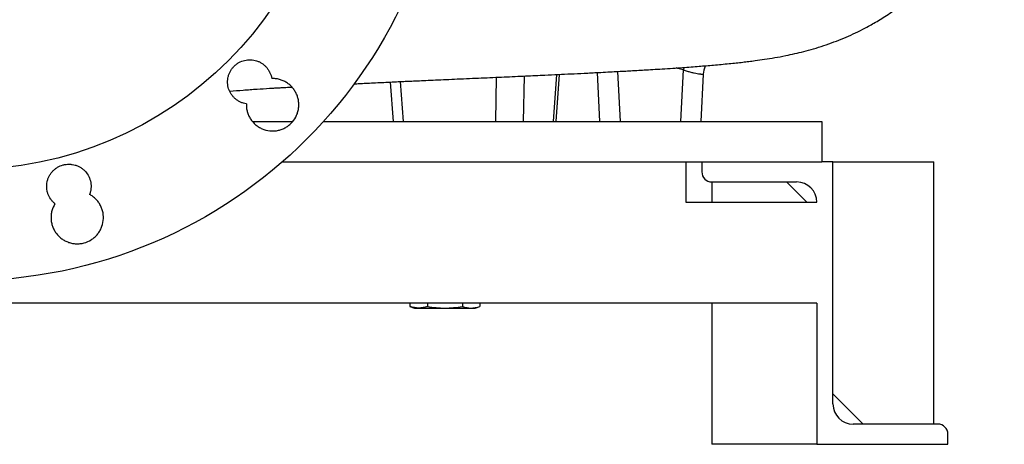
# Model space of a CAD drawing. Header units: millimetres. Extents: x 2494 to 4506, y 822 to 5880.
# Tile 3 of 11: x 3523 to 4499, y 822 to 1243. Entities that reach past the tile are written whole.
import ezdxf

# ---------------------------------------------------------------- set-up
doc = ezdxf.new("R2010")
doc.units = ezdxf.units.MM
doc.header["$LTSCALE"] = 2

msp = doc.modelspace()

# ---------------------------------------------------------------- linework, layer by layer
at = {"color": 7, "linetype": 'Continuous', "lineweight": 25}
for p, q in [((4098.56, 1142.42), (4096.02, 1190.89)), ((4178.59, 1142.42), (4181.28, 1193.67)), ((3890.57, 1181.46), (3893.48, 1142.41)), ((4055.29, 1142.42), (4058.63, 1189.06)), ((4201.02, 1189.33), (4198.56, 1142.42)), ((3754.08, 1142.42), (3793.98, 1142.42)), ((3824.53, 1142.42), (4318.56, 1142.42)), ((4318.56, 1142.42), (4318.56, 1102.42)), ((3783.77, 1102.42), (4318.56, 1102.42)), ((4183.56, 1102.42), (4183.56, 1062.42)), ((4199.56, 1102.42), (4199.56, 1092.42)), ((4329.56, 1102.42), (4318.56, 1102.42)), ((4329.56, 862.42), (4329.56, 1102.42)), ((4329.56, 1102.42), (4429.56, 1102.42)), ((4429.56, 842.42), (4429.56, 1102.42)), ((4209.56, 1082.42), (4293.56, 1082.42)), ((4209.56, 1082.42), (4209.56, 1062.42)), ((4303.56, 1062.42), (4283.56, 1082.42)), ((4183.56, 1062.42), (4313.56, 1062.42)), ((4313.56, 962.42), (2623.56, 962.42)), ((3910.24, 962.42), (3910.24, 959.11)), ((3910.24, 959.11), (3914.88, 957.42)), ((3914.88, 957.42), (3918.9, 957.42)), ((3918.9, 957.42), (3944.88, 957.42)), ((3927.56, 962.42), (3927.56, 959.11)), ((3944.88, 957.42), (3970.86, 957.42)), ((3962.2, 962.42), (3962.2, 959.11)), ((3970.86, 957.42), (3974.88, 957.42)), ((3974.88, 957.42), (3979.52, 959.11)), ((3979.52, 962.42), (3979.52, 959.11)), ((4209.56, 962.42), (4209.56, 822.42)), ((4313.56, 962.42), (4313.56, 822.42)), ((4329.56, 872.42), (4359.56, 842.42)), ((4433.56, 842.42), (4349.56, 842.42)), ((4443.56, 822.42), (4443.56, 832.42)), ((4313.56, 822.42), (4209.56, 822.42)), ((4313.56, 822.42), (4443.56, 822.42))]:
    msp.add_line(p, q, dxfattribs=at)
at = {"color": 8, "linetype": 'Continuous', "lineweight": 25}
for p, q in [((4115.94, 1191.93), (4118.54, 1142.42)), ((4181.79, 1196), (4181.28, 1193.67)), ((3900.54, 1181.93), (3903.47, 1142.42)), ((3995.3, 1142.42), (3996.14, 1186.21)), ((4023.45, 1187.43), (4022.58, 1142.42)), ((4052.61, 1142.42), (4055.94, 1188.93))]:
    msp.add_line(p, q, dxfattribs=at)
at = {"color": 7, "linetype": 'Continuous', "lineweight": 25}
for radius in [480, 370]:
    msp.add_circle((3468.56, 1464.42), radius, dxfattribs=at)
for centre, radius, start, end in [((4220.97, 1188.29), 19.98, 153.87951, 176.99922), ((4209.56, 1092.42), 10, 180, 270), ((4293.56, 1062.42), 20, 0, 90), ((4349.56, 862.42), 20, 180, 270), ((4433.56, 832.42), 10, 0, 90)]:
    msp.add_arc(centre, radius, start, end, dxfattribs=at)
for points, knots in [([(3854.55, 1179.67), (3855.12, 1179.7), (3856.54, 1179.77), (3858.86, 1179.89), (3861.67, 1180.04), (3866.1, 1180.27), (3872.39, 1180.58), (3880.34, 1180.97), (3888.62, 1181.37), (3896.53, 1181.75), (3903.71, 1182.08), (3910.57, 1182.4), (3917.85, 1182.73), (3926.35, 1183.12), (3935.89, 1183.54), (3946.3, 1184.01), (3961.62, 1184.68), (3980.99, 1185.54), (4003.57, 1186.53), (4024.56, 1187.48), (4042.25, 1188.29), (4057.08, 1188.98), (4070.1, 1189.6), (4083.47, 1190.25), (4095.63, 1190.87), (4106.17, 1191.41), (4114.61, 1191.86), (4122.24, 1192.27), (4128.99, 1192.64), (4135.66, 1193.02), (4142.93, 1193.44), (4151.38, 1193.95), (4160.82, 1194.53), (4170.61, 1195.17), (4180.12, 1195.83), (4188.81, 1196.46), (4196.65, 1197.06), (4204.06, 1197.66), (4211.44, 1198.29), (4219.04, 1198.98), (4226.51, 1199.7), (4233.55, 1200.43), (4239.99, 1201.15), (4246.21, 1201.89), (4253.37, 1202.81), (4261.82, 1204), (4271.7, 1205.57), (4281.76, 1207.42), (4291.42, 1209.48), (4300.52, 1211.67), (4310.09, 1214.28), (4320.15, 1217.41), (4330.14, 1220.93), (4339.92, 1224.8), (4349.47, 1229), (4359.58, 1233.93), (4370.68, 1239.96), (4383.04, 1247.53), (4396.47, 1256.88), (4409.69, 1267.45), (4422.44, 1279.11), (4434.51, 1291.67), (4446.48, 1305.99), (4458.02, 1322.11), (4468.17, 1338.94), (4476.85, 1356.14), (4484.06, 1373.39), (4490.15, 1391.57), (4494.9, 1410.51), (4498.11, 1428.2), (4499.04, 1439.6), (4499.43, 1444.41)], [0, 0, 0, 0, 0.001816, 0.00448, 0.00737, 0.010709, 0.018522, 0.027436, 0.03617, 0.045299, 0.053253, 0.059838, 0.068064, 0.077476, 0.088193, 0.100219, 0.112989, 0.141238, 0.169164, 0.19643, 0.221766, 0.239652, 0.257168, 0.276253, 0.297008, 0.310862, 0.324059, 0.33607, 0.346881, 0.356482, 0.368537, 0.382723, 0.399075, 0.417326, 0.434958, 0.451332, 0.46645, 0.480582, 0.49545, 0.511268, 0.527886, 0.543509, 0.557621, 0.57094, 0.58512, 0.605232, 0.626308, 0.647865, 0.663806, 0.678743, 0.692978, 0.706805, 0.719596, 0.73126, 0.741967, 0.75275, 0.765021, 0.778863, 0.794311, 0.81145, 0.826523, 0.842782, 0.860175, 0.87863, 0.898054, 0.914901, 0.932266, 0.950063, 0.968201, 0.986582, 1, 1, 1, 1]), ([(3748.05, 1159.83), (3747.05, 1159.99), (3746.05, 1160.21), (3744.11, 1160.79), (3743.17, 1161.15), (3741.34, 1161.98), (3740.46, 1162.47), (3738.74, 1163.56), (3737.92, 1164.16), (3736.39, 1165.46), (3735.67, 1166.16), (3734.33, 1167.67), (3733.7, 1168.48), (3732.57, 1170.16), (3732.07, 1171.03), (3731.19, 1172.84), (3730.81, 1173.78), (3729.86, 1176.68), (3729.51, 1178.66), (3729.4, 1181.18), (3729.4, 1181.7), (3729.43, 1182.71), (3729.46, 1183.21), (3729.61, 1184.72), (3729.77, 1185.71), (3730.13, 1187.18), (3730.26, 1187.67), (3730.56, 1188.63), (3730.73, 1189.12), (3731.29, 1190.53), (3732.15, 1192.35), (3733.25, 1194.04), (3734.17, 1195.25), (3734.49, 1195.65), (3735.16, 1196.41), (3735.5, 1196.78), (3736.57, 1197.85), (3737.33, 1198.51), (3738.53, 1199.42), (3738.95, 1199.71), (3739.8, 1200.27), (3740.23, 1200.53), (3742.44, 1201.77), (3744.32, 1202.5), (3747.28, 1203.21), (3748.29, 1203.38), (3750.29, 1203.57), (3751.29, 1203.6), (3753.31, 1203.52), (3754.33, 1203.4), (3756.32, 1203.04), (3757.29, 1202.8), (3759.2, 1202.17), (3760.14, 1201.79), (3761.97, 1200.9), (3762.85, 1200.39), (3764.52, 1199.27), (3765.31, 1198.65), (3766.82, 1197.31), (3767.53, 1196.57), (3768.84, 1195.03), (3769.43, 1194.22), (3770.51, 1192.53), (3771, 1191.64), (3772.26, 1188.86), (3772.84, 1186.93), (3773.15, 1184.93)], [0, 0, 0, 0, 0.03125, 0.03125, 0.0625, 0.0625, 0.09375, 0.09375, 0.125, 0.125, 0.15625, 0.15625, 0.1875, 0.1875, 0.21875, 0.21875, 0.25, 0.25, 0.3125, 0.3125, 0.328125, 0.328125, 0.34375, 0.34375, 0.375, 0.375, 0.390625, 0.390625, 0.40625, 0.40625, 0.4375, 0.46875, 0.46875, 0.484375, 0.484375, 0.5, 0.5, 0.53125, 0.53125, 0.546875, 0.546875, 0.5625, 0.5625, 0.625, 0.625, 0.65625, 0.65625, 0.6875, 0.6875, 0.71875, 0.71875, 0.75, 0.75, 0.78125, 0.78125, 0.8125, 0.8125, 0.84375, 0.84375, 0.875, 0.875, 0.90625, 0.90625, 0.9375, 0.9375, 1, 1, 1, 1]), ([(4181.28, 1193.67), (4182.52, 1193.18), (4183.76, 1192.74), (4185.6, 1192.14), (4186.21, 1191.95), (4187.43, 1191.59), (4188.04, 1191.42), (4189.82, 1190.95), (4190.95, 1190.68), (4193.11, 1190.23), (4194.14, 1190.04), (4196, 1189.74), (4196.84, 1189.63), (4197.95, 1189.5), (4198.29, 1189.46), (4198.92, 1189.4), (4199.2, 1189.38), (4199.71, 1189.34), (4199.94, 1189.32), (4200.33, 1189.3), (4200.49, 1189.3), (4200.89, 1189.3), (4201.02, 1189.31), (4201.02, 1189.33)], [0, 0, 0, 0, 0.125, 0.125, 0.1875, 0.1875, 0.25, 0.25, 0.375, 0.375, 0.5, 0.5, 0.625, 0.625, 0.6875, 0.6875, 0.75, 0.75, 0.8125, 0.8125, 0.875, 0.875, 1, 1, 1, 1]), ([(3748.05, 1159.83), (3748, 1158.54), (3748.06, 1157.25), (3748.36, 1154.66), (3748.6, 1153.39), (3749.28, 1150.9), (3749.7, 1149.68), (3750.49, 1147.9), (3750.77, 1147.31), (3751.38, 1146.16), (3751.71, 1145.6), (3752.74, 1143.97), (3753.51, 1142.93), (3755.2, 1140.97), (3756.13, 1140.05), (3758.1, 1138.36), (3759.14, 1137.6), (3760.78, 1136.57), (3761.34, 1136.25), (3762.48, 1135.64), (3763.07, 1135.36), (3766.06, 1134.06), (3768.55, 1133.4), (3772.44, 1132.96), (3773.73, 1132.92), (3776.31, 1133.02), (3777.59, 1133.16), (3779.5, 1133.52), (3780.14, 1133.67), (3781.4, 1134), (3782.02, 1134.2), (3783.85, 1134.84), (3785.03, 1135.35), (3787.31, 1136.56), (3788.42, 1137.25), (3790.52, 1138.8), (3791.5, 1139.65), (3794.27, 1142.42), (3795.8, 1144.5), (3797.32, 1147.37), (3797.61, 1147.96), (3798.12, 1149.15), (3798.36, 1149.75), (3799, 1151.58), (3799.33, 1152.82), (3799.82, 1155.37), (3799.97, 1156.67), (3800.06, 1159.26), (3800.02, 1160.55), (3799.8, 1162.47), (3799.71, 1163.11), (3799.47, 1164.39), (3799.32, 1165.02), (3798.82, 1166.91), (3798.39, 1168.13), (3797.37, 1170.49), (3796.76, 1171.63), (3795.38, 1173.85), (3794.61, 1174.89), (3792.93, 1176.85), (3792.02, 1177.76), (3790.55, 1179.04), (3790.04, 1179.45), (3788.99, 1180.22), (3788.46, 1180.59), (3786.82, 1181.62), (3785.69, 1182.22), (3783.32, 1183.27), (3782.08, 1183.7), (3779.58, 1184.38), (3778.32, 1184.62), (3776.39, 1184.85), (3775.75, 1184.9), (3774.45, 1184.95), (3773.8, 1184.95), (3773.15, 1184.93)], [0, 0, 0, 0, 0.03125, 0.03125, 0.0625, 0.0625, 0.09375, 0.09375, 0.109375, 0.109375, 0.125, 0.125, 0.15625, 0.15625, 0.1875, 0.1875, 0.21875, 0.21875, 0.234375, 0.234375, 0.25, 0.25, 0.3125, 0.3125, 0.34375, 0.34375, 0.375, 0.375, 0.390625, 0.390625, 0.40625, 0.40625, 0.4375, 0.4375, 0.46875, 0.46875, 0.5, 0.5, 0.5625, 0.5625, 0.578125, 0.578125, 0.59375, 0.59375, 0.625, 0.625, 0.65625, 0.65625, 0.6875, 0.6875, 0.703125, 0.703125, 0.71875, 0.71875, 0.75, 0.75, 0.78125, 0.78125, 0.8125, 0.8125, 0.84375, 0.84375, 0.859375, 0.859375, 0.875, 0.875, 0.90625, 0.90625, 0.9375, 0.9375, 0.96875, 0.96875, 0.984375, 0.984375, 1, 1, 1, 1]), ([(3731.67, 1172.46), (3736.04, 1172.81), (3744.93, 1173.51), (3758.04, 1174.44), (3768.24, 1175.1), (3775.16, 1175.5), (3779.41, 1175.74), (3784.45, 1176.01), (3789.11, 1176.25), (3792.29, 1176.38), (3793.26, 1176.43)], [0, 0, 0, 0, 0.223081, 0.4546001, 0.6535434, 0.7220877, 0.7851817, 0.8539989, 0.9554589, 1, 1, 1, 1]), ([(3558.31, 1060.9), (3557.53, 1061.53), (3556.79, 1062.21), (3555.4, 1063.67), (3554.75, 1064.47), (3552.99, 1066.94), (3552.06, 1068.72), (3551.03, 1071.59), (3550.76, 1072.57), (3550.35, 1074.54), (3550.21, 1075.54), (3550.07, 1077.55), (3550.07, 1078.57), (3550.21, 1080.59), (3550.35, 1081.59), (3550.77, 1083.55), (3551.04, 1084.53), (3551.73, 1086.45), (3552.14, 1087.37), (3553.07, 1089.15), (3553.6, 1090.01), (3554.77, 1091.65), (3555.42, 1092.44), (3556.81, 1093.91), (3557.55, 1094.59), (3559.12, 1095.85), (3559.96, 1096.43), (3562.58, 1097.99), (3564.43, 1098.77), (3566.87, 1099.43), (3567.37, 1099.54), (3568.37, 1099.74), (3568.87, 1099.82), (3570.37, 1100), (3571.37, 1100.06), (3572.88, 1100.04), (3573.39, 1100.01), (3574.4, 1099.93), (3574.9, 1099.87), (3576.41, 1099.64), (3578.38, 1099.2), (3580.26, 1098.5), (3581.65, 1097.87), (3582.11, 1097.64), (3583, 1097.16), (3583.43, 1096.9), (3584.71, 1096.1), (3585.52, 1095.5), (3586.67, 1094.53), (3587.05, 1094.19), (3587.78, 1093.48), (3588.13, 1093.11), (3589.82, 1091.23), (3590.95, 1089.56), (3592.29, 1086.82), (3592.67, 1085.88), (3593.3, 1083.97), (3593.55, 1083), (3593.91, 1081.01), (3594.03, 1079.99), (3594.11, 1077.97), (3594.09, 1076.97), (3593.9, 1074.97), (3593.73, 1073.97), (3593.26, 1071.99), (3592.96, 1071.02), (3592.6, 1070.08)], [0, 0, 0, 0, 0.03125, 0.03125, 0.0625, 0.0625, 0.125, 0.125, 0.15625, 0.15625, 0.1875, 0.1875, 0.21875, 0.21875, 0.25, 0.25, 0.28125, 0.28125, 0.3125, 0.3125, 0.34375, 0.34375, 0.375, 0.375, 0.40625, 0.40625, 0.4375, 0.4375, 0.5, 0.5, 0.515625, 0.515625, 0.53125, 0.53125, 0.5625, 0.5625, 0.578125, 0.578125, 0.59375, 0.59375, 0.625, 0.65625, 0.65625, 0.671875, 0.671875, 0.6875, 0.6875, 0.71875, 0.71875, 0.734375, 0.734375, 0.75, 0.75, 0.8125, 0.8125, 0.84375, 0.84375, 0.875, 0.875, 0.90625, 0.90625, 0.9375, 0.9375, 0.96875, 0.96875, 1, 1, 1, 1]), ([(3558.31, 1060.9), (3556.93, 1058.68), (3555.91, 1056.31), (3555.07, 1053.17), (3554.93, 1052.53), (3554.69, 1051.26), (3554.6, 1050.62), (3554.39, 1048.69), (3554.34, 1047.4), (3554.44, 1044.82), (3554.59, 1043.51), (3555.08, 1040.97), (3555.42, 1039.73), (3556.06, 1037.9), (3556.3, 1037.3), (3556.82, 1036.11), (3557.1, 1035.52), (3558.02, 1033.8), (3558.71, 1032.71), (3560.24, 1030.63), (3561.08, 1029.66), (3562.93, 1027.81), (3563.92, 1026.97), (3565.99, 1025.44), (3567.08, 1024.75), (3568.8, 1023.84), (3569.4, 1023.56), (3570.59, 1023.04), (3571.19, 1022.8), (3573.02, 1022.17), (3574.26, 1021.83), (3576.8, 1021.35), (3578.11, 1021.2), (3580.7, 1021.11), (3581.99, 1021.16), (3583.91, 1021.37), (3584.55, 1021.47), (3585.82, 1021.71), (3586.46, 1021.85), (3589.61, 1022.69), (3591.97, 1023.72), (3595.28, 1025.8), (3596.34, 1026.57), (3598.31, 1028.27), (3599.24, 1029.2), (3600.92, 1031.16), (3601.69, 1032.2), (3602.72, 1033.83), (3603.04, 1034.39), (3603.65, 1035.54), (3603.94, 1036.13), (3605.24, 1039.11), (3605.91, 1041.6), (3606.5, 1046.79), (3606.41, 1049.37), (3605.81, 1052.56), (3605.66, 1053.2), (3605.33, 1054.45), (3605.14, 1055.07), (3604.5, 1056.9), (3603.99, 1058.08), (3602.79, 1060.37), (3602.09, 1061.49), (3600.56, 1063.57), (3599.72, 1064.55), (3598.36, 1065.92), (3597.89, 1066.37), (3596.9, 1067.22), (3596.39, 1067.63), (3594.83, 1068.79), (3593.74, 1069.48), (3592.6, 1070.08)], [0, 0, 0, 0, 0.0625, 0.0625, 0.078125, 0.078125, 0.09375, 0.09375, 0.125, 0.125, 0.15625, 0.15625, 0.1875, 0.1875, 0.203125, 0.203125, 0.21875, 0.21875, 0.25, 0.25, 0.28125, 0.28125, 0.3125, 0.3125, 0.34375, 0.34375, 0.359375, 0.359375, 0.375, 0.375, 0.40625, 0.40625, 0.4375, 0.4375, 0.46875, 0.46875, 0.484375, 0.484375, 0.5, 0.5, 0.5625, 0.5625, 0.59375, 0.59375, 0.625, 0.625, 0.65625, 0.65625, 0.671875, 0.671875, 0.6875, 0.6875, 0.75, 0.75, 0.8125, 0.8125, 0.828125, 0.828125, 0.84375, 0.84375, 0.875, 0.875, 0.90625, 0.90625, 0.9375, 0.9375, 0.953125, 0.953125, 0.96875, 0.96875, 1, 1, 1, 1]), ([(3918.9, 957.42), (3917.45, 957.42), (3916.01, 957.57), (3913.12, 958.15), (3911.68, 958.58), (3910.24, 959.11)], [0, 0, 0, 0, 0.5, 0.5, 1, 1, 1, 1]), ([(3927.56, 959.11), (3926.11, 958.58), (3924.67, 958.15), (3921.78, 957.57), (3920.34, 957.42), (3918.9, 957.42)], [0, 0, 0, 0, 0.5, 0.5, 1, 1, 1, 1]), ([(3927.56, 959.11), (3930.44, 958.58), (3933.33, 958.15), (3939.1, 957.57), (3941.99, 957.42), (3944.88, 957.42)], [0, 0, 0, 0, 0.5, 0.5, 1, 1, 1, 1]), ([(3944.88, 957.42), (3947.76, 957.42), (3950.65, 957.57), (3956.42, 958.15), (3959.31, 958.58), (3962.2, 959.11)], [0, 0, 0, 0, 0.5, 0.5, 1, 1, 1, 1]), ([(3962.2, 959.11), (3963.63, 958.58), (3965.08, 958.16), (3967.97, 957.57), (3969.42, 957.42), (3970.86, 957.42)], [0, 0, 0, 0, 0.5, 0.5, 1, 1, 1, 1]), ([(3970.86, 957.42), (3972.3, 957.42), (3973.75, 957.57), (3976.63, 958.16), (3978.08, 958.58), (3979.52, 959.11)], [0, 0, 0, 0, 0.5, 0.5, 1, 1, 1, 1])]:
    msp.add_open_spline(points, degree=3, knots=knots, dxfattribs=at)
at = {"color": 8, "linetype": 'Continuous', "lineweight": 25}
msp.add_open_spline([(4181.28, 1193.67), (4179.39, 1194.06), (4176.98, 1194.56), (4174.62, 1195.26), (4174.1, 1195.42)], degree=3, knots=[0, 0, 0, 0, 0.780504, 1, 1, 1, 1], dxfattribs=at)

doc.saveas('drawing.dxf')
